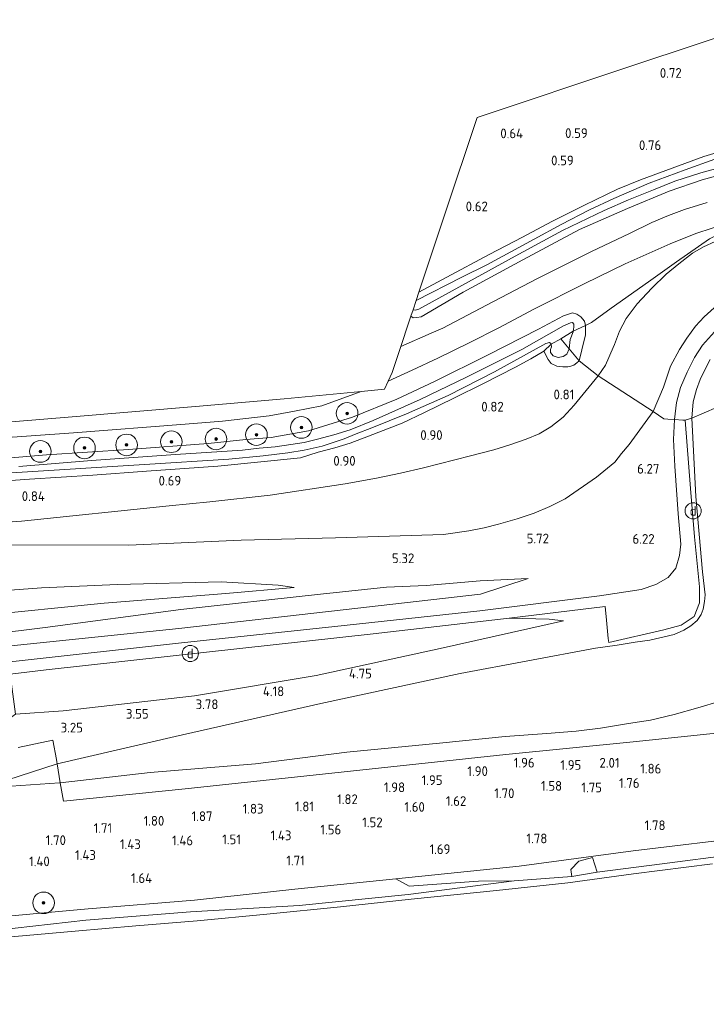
# Model space of a CAD drawing. Extents: x 126429 to 133038, y 413091 to 414846.
# Tile 235 of 256: x 131398 to 131525, y 413740 to 413922. Entities that reach past the tile are written whole.
import ezdxf
from ezdxf.enums import TextEntityAlignment as Align
from ezdxf.lldxf.tags import DXFTag

# ---------------------------------------------------------------- set-up
doc = ezdxf.new("R2010")
doc.units = 0
for name, color, linetype, lineweight in [('B-ME-GR-BOOM-S', 90, 'Continuous', 25), ('B-ME-GR-BOUWLAND_AKKERBOUW-GV', 80, 'Continuous', 13), ('B-ME-GR-GRAS-GV', 60, 'Continuous', 13), ('B-ME-GW-TALUD_KRUIN-G', 90, 'Continuous', 18), ('B-ME-GW-TALUD_TEEN-G', 90, 'Continuous', 18), ('B-ME-IE-MEUBILAIR_DIJKPAAL-S', 7, 'Continuous', 25), ('B-ME-IE-TERREINAFSCHEIDING_DOORGANG-G', 210, 'Continuous', 18), ('B-ME-IE-TERREINAFSCHEIDING_KUNSTMATIG_HEKWERK-G', 20, 'IE-TERREINAFSCHEIDING-KUNSTMATIG', 18), ('B-ME-KG-GRENS_OPNAME-G', 210, 'KG-OPNAME', 18), ('B-ME-OB-BEKLEDING_STEEN-GV', 30, 'Continuous', 18), ('B-ME-OB-OEVERVOORZIENING-G', 7, 'Continuous', 18), ('B-ME-OG-HOOGTEPUNT-S', 7, 'Continuous', 25), ('B-ME-OG-WATER_RIVIER-GV', 130, 'Continuous', 18), ('B-ME-OG-WATER_SLOOT-G', 120, 'Continuous', 18), ('B-ME-OG-WATER_SLOOT-GV', 120, 'Continuous', 18), ('B-ME-VH-VERHARDING_ASFALT-GV', 252, 'Continuous', 18), ('B-ME-WH-WINTERBED-G', 150, 'WH-WINTERBED', 18)]:
    doc.layers.add(name, color=color, linetype=linetype, lineweight=lineweight)
doc.styles.add('NLCS-ISO', font='NLCS-ISO.ttf')
doc.styles.add('NLCS-ISO-ANNOTATIVE-T18', font='NLCS-ISO.ttf', dxfattribs={"height": 1.8})
doc.styles.get("Standard").update_dxf_attribs({"font": 'arial.ttf'})
doc.linetypes.add('IE-TERREINAFSCHEIDING-KUNSTMATIG', pattern='A,4,[82,NLCS.SHX,S=0.75,R=90,X=0,Y=0],4,-2', length=10)
tags = doc.linetypes.add('KG-OPNAME', pattern='A,5.5,-2,["O",Standard,S=1.8,R=0,X=-0.5,Y=-0.9],-2,5.5,-2,[5,NLCS.SHX,S=0.75,R=0,X=0,Y=0],-2', length=19).pattern_tags.tags
tags[6] = DXFTag(74, 10)
tags = doc.linetypes.add('WH-WINTERBED', pattern='A,6,-3.5,["WB",Standard,S=1.8,R=0,X=-1.5,Y=-0.9],-3.5,6,-3.5,6,-3.5,6,-3.5,6,-3.5', length=51).pattern_tags.tags
tags[6] = DXFTag(74, 10)

# ---------------------------------------------------------------- blocks, each defined once
blk = doc.blocks.new('SAL-HOOGTELABEL-SO')
at = {"color": 0, "linetype": 'ByBlock', "lineweight": -2, "style": 'NLCS-ISO-ANNOTATIVE-T18'}
blk.add_attdef('HOOGTE', text='', height=1.8, dxfattribs=at).set_placement((2.79, 0), align=Align.RIGHT)
blk = doc.blocks.new('SGR-BOOM_01-SO')
at = {"linetype": 'ByBlock', "lineweight": 18}
h = blk.add_hatch(color=0, dxfattribs=at)
h.dxf.hatch_style = 1
edge = h.paths.add_edge_path()
edge.add_arc((0, 0), 0.25, 0, 360)
at = {"color": 0, "linetype": 'ByBlock', "lineweight": 18}
for radius in [2, 0.25]:
    blk.add_circle((0, 0), radius, dxfattribs=at)
blk = doc.blocks.new('SIE-DIJKPAAL-SO')
at = {"color": 0, "linetype": 'ByBlock', "lineweight": 18}
blk.add_circle((0, 0), 1.5, dxfattribs=at)
at = {"color": 0, "linetype": 'ByBlock', "lineweight": 18, "style": 'NLCS-ISO'}
blk.add_text('d', height=1.8, dxfattribs=at).set_placement((0, 0), align=Align.MIDDLE_CENTER)

msp = doc.modelspace()

# ---------------------------------------------------------------- linework, layer by layer
at = {"layer": 'B-ME-GR-BOUWLAND_AKKERBOUW-GV'}
msp.add_polyline3d([(131531.282, 413898.644, 0.622), (131524.303, 413896.518, 0.486), (131512.564, 413892.22, 0.454), (131508.295, 413890.493, 0.52), (131502.151, 413887.495, 0.445), (131496.106, 413884.528, 0.436), (131490.706, 413881.624, 0.475), (131484.526, 413878.392, 0.52), (131476.674, 413874.168, 0.531), (131471.472, 413871.428, 0.617), (131476.244, 413885.675, 0.625), (131482.27, 413903.753, 0.605), (131510.413, 413913.128, 0.735), (131536.669, 413921.875, 0.512)], dxfattribs=at)
at = {"layer": 'B-ME-GR-GRAS-GV'}
for points in [[(131526.318, 413896.03, -0.327), (131520.855, 413894.089, -0.327), (131514.188, 413891.581, -0.327), (131507.595, 413888.763, -0.327), (131503.09, 413886.645, -0.327), (131497.875, 413883.938, -0.327), (131492.85, 413881.227, -0.327), (131488.536, 413878.892, -0.327), (131484.084, 413876.487, -0.327), (131479.426, 413874.183, -0.327), (131470.994, 413869.854, -0.327), (131471.472, 413871.428, 0.617), (131476.674, 413874.168, 0.531), (131484.526, 413878.392, 0.52), (131490.706, 413881.624, 0.475), (131496.106, 413884.528, 0.436), (131502.151, 413887.495, 0.445), (131508.295, 413890.493, 0.52), (131512.564, 413892.22, 0.454), (131524.303, 413896.518, 0.486), (131531.282, 413898.644, 0.622)], [(131528.219, 413893.372, 0.912), (131524.004, 413892.237, 0.92), (131517.89, 413890.132, 0.906), (131510.12, 413886.907, 0.935), (131501.282, 413883.009, 0.951), (131490.773, 413877.406, 1.001), (131479.706, 413871.428, 1.086), (131471.902, 413866.869, 1.083), (131471.09, 413866.719, 1.083), (131470.462, 413866.687, 1.038), (131470.005, 413866.957, 0.868), (131470.409, 413868.169, -0.327), (131470.881, 413868.092, -0.327), (131471.478, 413868.29, -0.327), (131489.35, 413878.079, -0.327), (131498.126, 413882.831, -0.327), (131505.82, 413886.536, -0.327), (131510.325, 413888.49, -0.327), (131514.956, 413890.379, -0.327), (131518.934, 413891.994, -0.327), (131523.74, 413893.51, -0.327), (131528.059, 413894.673, -0.327)], [(131524.915, 413888.026, 1.292), (131520.68, 413886.701, 1.333), (131517.734, 413885.637, 1.387), (131514.636, 413884.296, 1.391), (131510.512, 413882.291, 1.409), (131503.501, 413878.945, 1.359), (131493.372, 413873.904, 1.326), (131484.032, 413868.983, 1.274), (131475.927, 413864.745, 1.25), (131473.798, 413863.841, 1.226), (131468.128, 413861.324, 1.241), (131469.64, 413865.861, 0.982), (131470.005, 413866.957, 0.868), (131470.462, 413866.687, 1.038), (131471.09, 413866.719, 1.083), (131471.902, 413866.869, 1.083), (131479.706, 413871.428, 1.086), (131490.773, 413877.406, 1.001), (131501.282, 413883.009, 0.951), (131510.12, 413886.907, 0.935), (131517.89, 413890.132, 0.906), (131524.004, 413892.237, 0.92), (131528.219, 413893.372, 0.912)], [(131385.64, 413843.842, 1.346), (131407.541, 413845.352, 1.31), (131428.17, 413846.976, 1.282), (131435.139, 413847.526, 1.391), (131438.885, 413847.923, 1.436), (131443.741, 413848.501, 1.448), (131448.435, 413849.387, 1.444), (131453.489, 413850.391, 1.432), (131460.826, 413853.039, 1.44), (131465.13, 413853.459, 1.338), (131465.809, 413854.953, 1.423), (131470.245, 413856.958, 1.383), (131474.978, 413859.175, 1.392), (131480.907, 413862.106, 1.338), (131486.283, 413864.792, 1.367), (131492.946, 413868.323, 1.36), (131502.263, 413872.986, 1.29), (131509.736, 413876.652, 1.302), (131518.025, 413880.372, 1.19), (131522.804, 413882.259, 1.186), (131528.879, 413884.245, 1.187)], [(131525.331, 413881.278, 1.379), (131519.214, 413877.056, 1.405), (131514.057, 413873.299, 1.43), (131507.132, 413868.441, 1.228), (131503.49, 413865.821, 1.158), (131502.388, 413865.216, 0.931), (131502.15, 413866.036, 1.022), (131501.488, 413866.867, 1.093), (131500.787, 413867.325, 1.034), (131499.943, 413867.57, 1.167), (131498.281, 413867.017, 1.167), (131493.679, 413864.576, 1.095), (131484.347, 413859.832, 1.219), (131474.409, 413854.86, 1.244), (131467.44, 413851.589, 1.282), (131459.192, 413848.262, 1.22), (131451.03, 413845.716, 1.162), (131444.129, 413844.505, 1.138), (131439.414, 413844.124, 1.213), (131432.484, 413843.399, 1.083), (131417.682, 413842.297, 1.097), (131402.48, 413841.258, 1.047), (131384.827, 413839.815, 1.084)], [(131526.4, 413880.807, 1.359), (131524.213, 413879.804, 1.359), (131522.184, 413878.616, 1.383), (131519.679, 413876.633, 1.391), (131517.304, 413874.721, 1.383), (131514.631, 413872.146, 1.318), (131511.932, 413869.231, 1.188), (131509.879, 413866.549, 1.128), (131508.659, 413864.174, 1.152), (131507.722, 413861.702, 1.136), (131507.083, 413860.17, 1.23), (131506.701, 413859.328, 1.268), (131506.042, 413857.87, 1.373), (131504.721, 413855.922, 1.286), (131501.193, 413858.701, 1.047), (131502.202, 413862.777, 1.072), (131502.381, 413863.458, 1.159), (131502.388, 413865.216, 0.931), (131503.49, 413865.821, 1.158), (131507.132, 413868.441, 1.228), (131514.057, 413873.299, 1.43), (131519.214, 413877.056, 1.405), (131525.331, 413881.278, 1.379)], [(131526.213, 413868.523, 6.529), (131524.378, 413866.844, 6.525), (131522.767, 413865.092, 6.521), (131521.116, 413862.899, 6.513), (131519.811, 413860.819, 6.509), (131518.143, 413857.682, 6.513), (131516.797, 413853.817, 6.513), (131514.875, 413849.31, 6.509), (131504.721, 413855.922, 1.286), (131506.042, 413857.87, 1.373), (131506.701, 413859.328, 1.268), (131507.083, 413860.17, 1.23), (131507.722, 413861.702, 1.136), (131508.659, 413864.174, 1.152), (131509.879, 413866.549, 1.128), (131511.932, 413869.231, 1.188), (131514.631, 413872.146, 1.318), (131517.304, 413874.721, 1.383), (131519.679, 413876.633, 1.391), (131522.184, 413878.616, 1.383), (131524.213, 413879.804, 1.359), (131526.4, 413880.807, 1.359)], [(131384.827, 413839.815, 1.084), (131402.48, 413841.258, 1.047), (131417.682, 413842.297, 1.097), (131432.484, 413843.399, 1.083), (131439.414, 413844.124, 1.213), (131444.129, 413844.505, 1.138), (131451.03, 413845.716, 1.162), (131459.192, 413848.262, 1.22), (131467.44, 413851.589, 1.282), (131474.409, 413854.86, 1.244), (131484.347, 413859.832, 1.219), (131493.679, 413864.576, 1.095), (131498.281, 413867.017, 1.167), (131499.943, 413867.57, 1.167), (131500.787, 413867.325, 1.034), (131501.488, 413866.867, 1.093), (131502.15, 413866.036, 1.022), (131502.388, 413865.216, 0.931), (131500.092, 413864.194, 0.169), (131500.179, 413864.906, 0.169), (131500.234, 413865.507, 0.169), (131499.979, 413865.784, 0.169), (131499.567, 413865.741, 0.169), (131498.267, 413865.164, 0.169), (131490.592, 413860.802, 0.169), (131480.331, 413855.696, 0.169), (131471.758, 413851.542, 0.169), (131463.006, 413847.628, 0.169), (131458.794, 413845.905, 0.169), (131455.772, 413844.995, 0.169), (131452.715, 413844.159, 0.169), (131450.228, 413843.58, 0.169), (131447.761, 413843.216, 0.169), (131444.862, 413842.737, 0.169), (131441.879, 413842.496, 0.169), (131438.822, 413842.177, 0.169), (131426.381, 413841.334, 0.169), (131410.86, 413840.252, 0.169), (131397.395, 413839.142, 0.169)], [(131525.437, 413858.954, 6.379), (131524.582, 413857.263, 6.392), (131523.63, 413855.254, 6.371), (131522.942, 413853.404, 6.429), (131522.327, 413851.127, 6.3), (131522.057, 413848.061, 6.209), (131520.856, 413847.708, 6.375), (131520.425, 413847.733, 6.39), (131518.852, 413847.828, 6.446), (131517.642, 413847.9, 6.489), (131516.847, 413847.948, 6.517), (131514.875, 413849.31, 6.509), (131516.797, 413853.817, 6.513), (131518.143, 413857.682, 6.513), (131519.811, 413860.819, 6.509), (131521.116, 413862.899, 6.513), (131522.767, 413865.092, 6.521), (131524.378, 413866.844, 6.525), (131526.213, 413868.523, 6.529)], [(131396.006, 413837.931, 0.169), (131420.665, 413839.481, 0.169), (131436.289, 413840.481, 0.169), (131442.677, 413841.087, 0.169), (131447.233, 413841.674, 0.169), (131450.227, 413842.154, 0.169), (131453.552, 413842.905, 0.169), (131455.44, 413843.525, 0.169), (131457.676, 413844.277, 0.169), (131459.909, 413845.161, 0.169), (131462.785, 413846.258, 0.169), (131469.181, 413848.857, 0.169), (131476.941, 413852.294, 0.169), (131485.534, 413856.656, 0.169), (131495.004, 413861.925, 0.169), (131495.693, 413862.097, 0.169), (131495.959, 413861.879, 0.169), (131496, 413861.774, 0.169), (131494.634, 413860.505, 0.946), (131492.242, 413859.086, 0.949), (131489.397, 413857.529, 0.929), (131483.492, 413854.478, 0.704), (131477.969, 413851.781, 0.731), (131472.568, 413849.14, 0.652), (131468.38, 413847.173, 0.864), (131462.175, 413844.763, 0.84), (131458.755, 413843.447, 0.856), (131455.912, 413842.585, 0.732), (131452.827, 413841.79, 0.894), (131449.587, 413840.706, 0.517), (131434.264, 413839.205, 0.704), (131421.031, 413838.235, 0.658), (131411.108, 413837.507, 0.777), (131399.366, 413836.784, 0.935), (131371.534, 413834.813, 0.967)], [(131371.534, 413834.813, 0.967), (131399.366, 413836.784, 0.935), (131411.108, 413837.507, 0.777), (131421.031, 413838.235, 0.658), (131434.264, 413839.205, 0.704), (131449.587, 413840.706, 0.517), (131452.827, 413841.79, 0.894), (131455.912, 413842.585, 0.732), (131458.755, 413843.447, 0.856), (131462.175, 413844.763, 0.84), (131468.38, 413847.173, 0.864), (131472.568, 413849.14, 0.652), (131477.969, 413851.781, 0.731), (131483.492, 413854.478, 0.704), (131489.397, 413857.529, 0.929), (131492.242, 413859.086, 0.949), (131494.634, 413860.505, 0.946), (131495.466, 413858.955, 1), (131496.034, 413858.229, 0.9), (131497.032, 413857.719, 0.921), (131498.167, 413857.557, 0.921), (131499.063, 413857.591, 0.97), (131499.479, 413857.629, 0.853), (131500.187, 413857.877, 0.924), (131500.751, 413858.303, 0.912), (131501.193, 413858.701, 1.047), (131504.721, 413855.922, 1.286), (131500.294, 413850.481, 1.107), (131498.229, 413848.278, 0.975), (131495.941, 413846.456, 0.85), (131493.787, 413845.205, 0.942), (131491.385, 413844.199, 0.95), (131488.325, 413843.107, 0.905), (131485.407, 413842.214, 0.908), (131481.082, 413841.105, 0.921), (131472.375, 413838.866, 0.917), (131468.082, 413837.919, 0.917), (131463.632, 413836.961, 0.901), (131457.824, 413835.918, 0.905), (131443.943, 413833.832, 0.868), (131432.774, 413832.6, 0.756), (131425.218, 413831.83, 0.834), (131397.855, 413829.008, 0.964), (131370.488, 413827.029, 0.998)], [(131526.628, 413850.078, 4.884), (131522.057, 413848.061, 6.209), (131522.327, 413851.127, 6.3), (131522.942, 413853.404, 6.429), (131523.63, 413855.254, 6.371), (131524.582, 413857.263, 6.392), (131525.437, 413858.954, 6.379)], [(131370.488, 413827.029, 0.998), (131397.855, 413829.008, 0.964), (131425.218, 413831.83, 0.834), (131432.774, 413832.6, 0.756), (131443.943, 413833.832, 0.868), (131457.824, 413835.918, 0.905), (131463.632, 413836.961, 0.901), (131468.082, 413837.919, 0.917), (131472.375, 413838.866, 0.917), (131481.082, 413841.105, 0.921), (131485.407, 413842.214, 0.908), (131488.325, 413843.107, 0.905), (131491.385, 413844.199, 0.95), (131493.787, 413845.205, 0.942), (131495.941, 413846.456, 0.85), (131498.229, 413848.278, 0.975), (131500.294, 413850.481, 1.107), (131504.721, 413855.922, 1.286), (131514.875, 413849.31, 6.509), (131510.454, 413843.226, 6), (131509.04, 413841.543, 5.901), (131507.792, 413839.933, 5.828), (131504.402, 413837.149, 5.784), (131498.594, 413833.118, 5.545), (131495.777, 413831.697, 5.501), (131492.846, 413830.493, 5.501), (131489.718, 413829.45, 5.407), (131486.271, 413828.427, 5.457), (131483.574, 413827.766, 5.411), (131480.766, 413827.196, 5.399), (131476.075, 413826.503, 5.226), (131456.07, 413825.912, 4.506), (131438.603, 413825.452, 3.774), (131417.745, 413824.555, 3.085), (131394.535, 413824.622, 2.395)], [(131394.535, 413824.622, 2.395), (131417.745, 413824.555, 3.085), (131438.603, 413825.452, 3.774), (131456.07, 413825.912, 4.506), (131476.075, 413826.503, 5.226), (131480.766, 413827.196, 5.399), (131483.574, 413827.766, 5.411), (131486.271, 413828.427, 5.457), (131489.718, 413829.45, 5.407), (131492.846, 413830.493, 5.501), (131495.777, 413831.697, 5.501), (131498.594, 413833.118, 5.545), (131504.402, 413837.149, 5.784), (131507.792, 413839.933, 5.828), (131509.04, 413841.543, 5.901), (131510.454, 413843.226, 6), (131514.875, 413849.31, 6.509), (131516.847, 413847.948, 6.517), (131517.642, 413847.9, 6.489), (131518.852, 413847.828, 6.446), (131520.425, 413847.733, 6.39), (131520.856, 413847.708, 6.375), (131521.843, 413835.051, 6.383), (131522.552, 413826.112, 6.367), (131523.46, 413816.808, 6.355), (131523.463, 413813.876, 6.326), (131522.497, 413811.326, 6.286), (131520.094, 413809.71, 6.326), (131516.849, 413808.875, 6.363), (131506.66, 413806.544, 6.302), (131506.587, 413807.293, 6.323), (131506.32, 413810.015, 6.398), (131506.258, 413810.646, 6.416), (131505.991, 413813.179, 6.412), (131488.199, 413811.006, 6.407), (131463.039, 413808.138, 6.42), (131432.144, 413804.752, 6.44), (131402.467, 413801.465, 6.444), (131395.789, 413800.67, 6.436)], [(131527.316, 413795.652, 2.183), (131523.157, 413794.406, 2.199), (131518.817, 413793.18, 2.084), (131514.425, 413792.148, 2.007), (131510.331, 413791.512, 2.051), (131505.145, 413790.665, 2.068), (131500.64, 413790.084, 2.068), (131495.19, 413789.658, 2.104), (131487.494, 413789.095, 2.1), (131475.348, 413787.889, 2.205), (131458.122, 413786.223, 2.258), (131441.257, 413784.056, 2.274), (131421.721, 413782.44, 2.323), (131405.049, 413780.541, 2.291), (131404.491, 413784.076, 2.857), (131426.325, 413789.118, 3.441), (131453.342, 413795.254, 4.317), (131479.117, 413800.776, 5.224), (131504.247, 413805.467, 6.118), (131508.26, 413806.028, 6.144), (131511.571, 413806.567, 6.148), (131514.289, 413806.935, 6.243), (131518.782, 413808.032, 6.169), (131520.566, 413808.793, 6.156), (131521.868, 413809.643, 6.181), (131523.043, 413810.6, 6.193), (131523.822, 413811.695, 6.197), (131524.189, 413812.714, 6.205), (131524.385, 413814.136, 6.217), (131524.515, 413815.34, 6.221), (131524.072, 413819.614, 6.322), (131522.801, 413833.59, 6.205), (131522.057, 413848.061, 6.209), (131526.628, 413850.078, 4.884)], [(131396.747, 413793.228, 3.899), (131405.625, 413793.854, 3.781), (131429.917, 413796.633, 3.884), (131452.459, 413800.407, 4.418), (131475.439, 413805.429, 5.313), (131498.28, 413810.557, 6.33), (131495.647, 413810.828, 6.333), (131488.199, 413811.006, 6.407), (131505.991, 413813.179, 6.412), (131506.258, 413810.646, 6.416), (131506.32, 413810.015, 6.398), (131506.587, 413807.293, 6.323), (131506.66, 413806.544, 6.302), (131516.849, 413808.875, 6.363), (131520.094, 413809.71, 6.326), (131522.497, 413811.326, 6.286), (131523.463, 413813.876, 6.326), (131523.46, 413816.808, 6.355), (131522.552, 413826.112, 6.367), (131521.843, 413835.051, 6.383), (131520.856, 413847.708, 6.375), (131522.057, 413848.061, 6.209), (131522.801, 413833.59, 6.205), (131524.072, 413819.614, 6.322), (131524.515, 413815.34, 6.221), (131524.385, 413814.136, 6.217), (131524.189, 413812.714, 6.205), (131523.822, 413811.695, 6.197), (131523.043, 413810.6, 6.193), (131521.868, 413809.643, 6.181), (131520.566, 413808.793, 6.156), (131518.782, 413808.032, 6.169), (131514.289, 413806.935, 6.243), (131511.571, 413806.567, 6.148), (131508.26, 413806.028, 6.144), (131504.247, 413805.467, 6.118), (131479.117, 413800.776, 5.224), (131453.342, 413795.254, 4.317), (131426.325, 413789.118, 3.441), (131404.491, 413784.076, 2.857), (131404.438, 413784.413, 2.911), (131404.354, 413784.856, 2.927), (131403.677, 413788.441, 3.06), (131397.286, 413787.076, 2.825)], [(131395.319, 413805.839, 6.376), (131427.009, 413809.124, 6.355), (131457.449, 413812.576, 6.351), (131482.927, 413815.451, 6.459), (131491.736, 413818.364, 6.271), (131482.855, 413817.936, 6.034), (131472.851, 413817.078, 5.546), (131465.481, 413816.755, 5.226), (131453.244, 413815.506, 4.976), (131427.415, 413812.662, 4.924), (131402.237, 413809.278, 5.075), (131380.339, 413806.617, 5.411)], [(131389.853, 413811.486, 4.867), (131413.185, 413813.791, 4.78), (131435.708, 413815.607, 4.884), (131448.368, 413816.697, 4.959), (131445.423, 413817.166, 4.672), (131434.863, 413817.782, 3.99), (131415.667, 413817.252, 3.457), (131401.602, 413816.628, 2.984), (131380.711, 413815.096, 2.983)], [(131535.463, 413790.651, 2.104), (131511.2, 413788.108, 2.027), (131487.613, 413785.812, 2.133), (131457.077, 413782.487, 2.177), (131428.205, 413779.427, 2.21), (131405.666, 413777.165, 2.128), (131405.049, 413780.541, 2.291), (131421.721, 413782.44, 2.323), (131441.257, 413784.056, 2.274), (131458.122, 413786.223, 2.258), (131475.348, 413787.889, 2.205), (131487.494, 413789.095, 2.1), (131495.19, 413789.658, 2.104), (131500.64, 413790.084, 2.068), (131505.145, 413790.665, 2.068), (131510.331, 413791.512, 2.051), (131514.425, 413792.148, 2.007), (131518.817, 413793.18, 2.084), (131523.157, 413794.406, 2.199), (131527.316, 413795.652, 2.183)], [(131397.286, 413787.076, 2.825), (131403.677, 413788.441, 3.06), (131404.354, 413784.856, 2.927), (131404.438, 413784.413, 2.911), (131404.491, 413784.076, 2.857), (131390.531, 413779.534, 2.315), (131404.941, 413780.528, 2.291), (131405.049, 413780.541, 2.291), (131405.666, 413777.165, 2.128), (131428.205, 413779.427, 2.21), (131457.077, 413782.487, 2.177), (131487.613, 413785.812, 2.133), (131511.2, 413788.108, 2.027), (131535.463, 413790.651, 2.104)], [(131533.847, 413770.63, 1.679), (131511.186, 413767.966, 1.704), (131490.048, 413765.078, 1.566), (131467.231, 413762.736, 1.566), (131448.51, 413760.821, 1.641), (131429.924, 413758.803, 1.641), (131410.25, 413757.22, 1.641), (131389.169, 413755.266, 1.504)], [(131529.864, 413767.27, 1.217), (131516.56, 413765.561, 1.205), (131504.535, 413764.022, 1.115), (131503.687, 413766.725, 1.529), (131501.14, 413766.001, 1.472), (131499.677, 413764.509, 1.294), (131499.859, 413763.167, 1.114), (131489.127, 413762.397, 1.236), (131482.54, 413762.344, 1.529), (131469.711, 413761.418, 1.529), (131467.231, 413762.736, 1.566), (131490.048, 413765.078, 1.566), (131511.186, 413767.966, 1.704), (131533.847, 413770.63, 1.679)]]:
    msp.add_polyline3d(points, dxfattribs=at)
for points in [[(131502.202, 413862.777, 1.072), (131501.193, 413858.701, 1.047), (131499.309, 413860.921, 0.169), (131499.539, 413862.645, 0.169), (131500.075, 413864.049, 0.169), (131500.092, 413864.194, 0.169), (131502.388, 413865.216, 0.931), (131502.381, 413863.458, 1.159)], [(131496.387, 413859.613, 0.169), (131497.326, 413859.294, 0.169), (131498.203, 413859.468, 0.169), (131498.908, 413859.957, 0.169), (131499.309, 413860.921, 0.169), (131501.193, 413858.701, 1.047), (131500.751, 413858.303, 0.912), (131500.187, 413857.877, 0.924), (131499.479, 413857.629, 0.853), (131499.063, 413857.591, 0.97), (131498.167, 413857.557, 0.921), (131497.032, 413857.719, 0.921), (131496.034, 413858.229, 0.9), (131495.466, 413858.955, 1), (131494.634, 413860.505, 0.946), (131496, 413861.774, 0.169), (131496.086, 413861.262, 0.169), (131495.886, 413860.797, 0.169), (131495.856, 413860.217, 0.169)], [(131395.319, 413805.839, 6.376), (131367.321, 413802.597, 6.424), (131367.646, 413805.108, 5.474), (131380.339, 413806.617, 5.411), (131402.237, 413809.278, 5.075), (131427.415, 413812.662, 4.924), (131453.244, 413815.506, 4.976), (131465.481, 413816.755, 5.226), (131472.851, 413817.078, 5.546), (131482.855, 413817.936, 6.034), (131491.736, 413818.364, 6.271), (131482.927, 413815.451, 6.459), (131457.449, 413812.576, 6.351), (131427.009, 413809.124, 6.355)], [(131389.853, 413811.486, 4.867), (131368.103, 413808.636, 4.95), (131368.75, 413813.622, 3.003), (131380.711, 413815.096, 2.983), (131401.602, 413816.628, 2.984), (131415.667, 413817.252, 3.457), (131434.863, 413817.782, 3.99), (131445.423, 413817.166, 4.672), (131448.368, 413816.697, 4.959), (131435.708, 413815.607, 4.884), (131413.185, 413813.791, 4.78)], [(131405.625, 413793.854, 3.781), (131396.747, 413793.228, 3.899), (131395.789, 413800.67, 6.436), (131402.467, 413801.465, 6.444), (131432.144, 413804.752, 6.44), (131463.039, 413808.138, 6.42), (131488.199, 413811.006, 6.407), (131495.647, 413810.828, 6.333), (131498.28, 413810.557, 6.33), (131475.439, 413805.429, 5.313), (131452.459, 413800.407, 4.418), (131429.917, 413796.633, 3.884)], [(131404.941, 413780.528, 2.291), (131390.531, 413779.534, 2.315), (131404.491, 413784.076, 2.857), (131405.049, 413780.541, 2.291)], [(131504.535, 413764.022, 1.115), (131499.859, 413763.167, 1.114), (131499.677, 413764.509, 1.294), (131501.14, 413766.001, 1.472), (131503.687, 413766.725, 1.529)], [(131467.231, 413762.736, 1.566), (131469.711, 413761.418, 1.529), (131482.54, 413762.344, 1.529), (131489.127, 413762.397, 1.236), (131469.512, 413759.871, 1.157), (131449.325, 413757.833, 1.103), (131429.212, 413756.631, 1.265), (131409.809, 413755.11, 1.153), (131390.126, 413752.856, 1.14), (131372.803, 413751.264, 1.071), (131360.478, 413750.174, 1.118), (131360.926, 413753.264, 1.109), (131374.45, 413754.373, 1.359), (131389.169, 413755.266, 1.504), (131410.25, 413757.22, 1.641), (131429.924, 413758.803, 1.641), (131448.51, 413760.821, 1.641)]]:
    msp.add_polyline3d(points, close=True, dxfattribs=at)
at = {"layer": 'B-ME-GW-TALUD_KRUIN-G'}
for points in [[(131526.213, 413868.523, 6.529), (131524.378, 413866.844, 6.525), (131522.767, 413865.092, 6.521), (131521.116, 413862.899, 6.513), (131519.811, 413860.819, 6.509), (131518.143, 413857.682, 6.513), (131516.797, 413853.817, 6.513), (131514.875, 413849.31, 6.509), (131510.454, 413843.226, 6), (131509.04, 413841.543, 5.901), (131507.792, 413839.933, 5.828), (131504.402, 413837.149, 5.784), (131498.594, 413833.118, 5.545), (131495.777, 413831.697, 5.501), (131492.846, 413830.493, 5.501), (131489.718, 413829.45, 5.407), (131486.271, 413828.427, 5.457), (131483.574, 413827.766, 5.411), (131480.766, 413827.196, 5.399), (131476.075, 413826.503, 5.226), (131456.07, 413825.912, 4.506), (131438.603, 413825.452, 3.774), (131417.745, 413824.555, 3.085), (131394.535, 413824.622, 2.395)], [(131390.531, 413779.534, 2.315), (131404.491, 413784.076, 2.857), (131426.325, 413789.118, 3.441), (131453.342, 413795.254, 4.317), (131479.117, 413800.776, 5.224), (131504.247, 413805.467, 6.118), (131508.26, 413806.028, 6.144), (131511.571, 413806.567, 6.148), (131514.289, 413806.935, 6.243), (131518.782, 413808.032, 6.169), (131520.566, 413808.793, 6.156), (131521.868, 413809.643, 6.181), (131523.043, 413810.6, 6.193), (131523.822, 413811.695, 6.197), (131524.189, 413812.714, 6.205), (131524.385, 413814.136, 6.217), (131524.515, 413815.34, 6.221), (131524.072, 413819.614, 6.322), (131522.801, 413833.59, 6.205), (131522.057, 413848.061, 6.209), (131522.327, 413851.127, 6.3), (131522.942, 413853.404, 6.429), (131523.63, 413855.254, 6.371), (131524.582, 413857.263, 6.392), (131525.437, 413858.954, 6.379)], [(131482.927, 413815.451, 6.459), (131491.736, 413818.364, 6.271)], [(131368.103, 413808.636, 4.95), (131389.853, 413811.486, 4.867), (131413.185, 413813.791, 4.78), (131435.708, 413815.607, 4.884), (131448.368, 413816.697, 4.959)], [(131367.321, 413802.597, 6.424), (131395.319, 413805.839, 6.376), (131427.009, 413809.124, 6.355), (131457.449, 413812.576, 6.351), (131482.927, 413815.451, 6.459)], [(131366.659, 413797.492, 6.332), (131367.659, 413797.679, 6.436), (131395.789, 413800.67, 6.436), (131402.467, 413801.465, 6.444), (131432.144, 413804.752, 6.44), (131463.039, 413808.138, 6.42), (131488.199, 413811.006, 6.407)], [(131498.28, 413810.557, 6.33), (131495.647, 413810.828, 6.333), (131488.199, 413811.006, 6.407)], [(131540.467, 413787.458, 1.816), (131540.938, 413779.362, 1.766), (131540.66, 413774.329, 1.766), (131540.189, 413773.025, 1.729), (131538.979, 413771.957, 1.691), (131533.847, 413770.63, 1.679), (131511.186, 413767.966, 1.704), (131490.048, 413765.078, 1.566), (131467.231, 413762.736, 1.566), (131448.51, 413760.821, 1.641), (131429.924, 413758.803, 1.641), (131410.25, 413757.22, 1.641), (131389.169, 413755.266, 1.504), (131374.45, 413754.373, 1.359)]]:
    msp.add_polyline3d(points, dxfattribs=at)
at = {"layer": 'B-ME-GW-TALUD_TEEN-G'}
for points in [[(131370.488, 413827.029, 0.998), (131397.855, 413829.008, 0.964), (131425.218, 413831.83, 0.834), (131432.774, 413832.6, 0.756), (131443.943, 413833.832, 0.868), (131457.824, 413835.918, 0.905), (131463.632, 413836.961, 0.901), (131468.082, 413837.919, 0.917), (131472.375, 413838.866, 0.917), (131481.082, 413841.105, 0.921), (131485.407, 413842.214, 0.908), (131488.325, 413843.107, 0.905), (131491.385, 413844.199, 0.95), (131493.787, 413845.205, 0.942), (131495.941, 413846.456, 0.85), (131498.229, 413848.278, 0.975), (131500.294, 413850.481, 1.107), (131504.721, 413855.922, 1.286), (131506.042, 413857.87, 1.373), (131506.701, 413859.328, 1.268), (131507.083, 413860.17, 1.23), (131507.722, 413861.702, 1.136), (131508.659, 413864.174, 1.152), (131509.879, 413866.549, 1.128), (131511.932, 413869.231, 1.188), (131514.631, 413872.146, 1.318), (131517.304, 413874.721, 1.383), (131519.679, 413876.633, 1.391), (131522.184, 413878.616, 1.383), (131524.213, 413879.804, 1.359), (131526.4, 413880.807, 1.359)], [(131448.368, 413816.697, 4.959), (131445.423, 413817.166, 4.672), (131434.863, 413817.782, 3.99), (131415.667, 413817.252, 3.457), (131401.602, 413816.628, 2.984), (131380.711, 413815.096, 2.983), (131368.75, 413813.622, 3.003)], [(131491.736, 413818.364, 6.271), (131482.855, 413817.936, 6.034), (131472.851, 413817.078, 5.546), (131465.481, 413816.755, 5.226)], [(131465.481, 413816.755, 5.226), (131453.244, 413815.506, 4.976), (131427.415, 413812.662, 4.924), (131402.237, 413809.278, 5.075), (131380.339, 413806.617, 5.411), (131367.646, 413805.108, 5.474)], [(131364.448, 413780.437, 2.319), (131372.607, 413781.918, 2.323), (131376.756, 413782.841, 2.331), (131380.967, 413784.144, 2.494), (131384.345, 413785.47, 2.547), (131386.73, 413786.544, 2.717), (131389.147, 413788.295, 3.06), (131391.669, 413790.024, 3.397), (131394.075, 413791.28, 3.434), (131396.747, 413793.228, 3.899), (131405.625, 413793.854, 3.781), (131429.917, 413796.633, 3.884), (131452.459, 413800.407, 4.418), (131475.439, 413805.429, 5.313), (131498.28, 413810.557, 6.33)], [(131390.531, 413779.534, 2.315), (131404.941, 413780.528, 2.291), (131405.049, 413780.541, 2.291), (131421.721, 413782.44, 2.323), (131441.257, 413784.056, 2.274), (131458.122, 413786.223, 2.258), (131475.348, 413787.889, 2.205), (131487.494, 413789.095, 2.1), (131495.19, 413789.658, 2.104), (131500.64, 413790.084, 2.068), (131505.145, 413790.665, 2.068), (131510.331, 413791.512, 2.051), (131514.425, 413792.148, 2.007), (131518.817, 413793.18, 2.084), (131523.157, 413794.406, 2.199), (131527.316, 413795.652, 2.183)]]:
    msp.add_polyline3d(points, dxfattribs=at)
at = {"layer": 'B-ME-IE-TERREINAFSCHEIDING_DOORGANG-G'}
for points in [[(131520.856, 413847.708, 6.375), (131520.425, 413847.733, 6.39), (131518.852, 413847.828, 6.446), (131517.642, 413847.9, 6.489), (131516.847, 413847.948, 6.517)], [(131506.258, 413810.646, 6.416), (131506.32, 413810.015, 6.398), (131506.587, 413807.293, 6.323), (131506.66, 413806.544, 6.302)], [(131403.677, 413788.441, 3.06), (131404.354, 413784.856, 2.927), (131404.438, 413784.413, 2.911)]]:
    msp.add_polyline3d(points, dxfattribs=at)
at = {"layer": 'B-ME-IE-TERREINAFSCHEIDING_KUNSTMATIG_HEKWERK-G'}
for points in [[(131733.177, 413905.172, 1.97), (131710.087, 413904.49, 1.713), (131688.788, 413903.195, 1.496), (131658.861, 413900.691, 1.379), (131628.677, 413897.826, 1.368), (131600.178, 413894.107, 1.298), (131577.709, 413891.38, 1.345), (131546.648, 413887.262, 1.321), (131540.253, 413885.892, 1.233), (131535.492, 413884.663, 1.249), (131532.523, 413883.788, 1.253), (131528.114, 413882.662, 1.405), (131525.331, 413881.278, 1.379), (131519.214, 413877.056, 1.405), (131514.057, 413873.299, 1.43), (131507.132, 413868.441, 1.228), (131503.49, 413865.821, 1.158), (131502.388, 413865.216, 0.931)], [(131497.782, 413862.797, 0.167), (131500.092, 413864.194, 0.169), (131502.388, 413865.216, 0.931)], [(131497.782, 413862.797, 0.167), (131496, 413861.774, 0.169), (131494.634, 413860.505, 0.946)], [(131516.847, 413847.948, 6.517), (131514.875, 413849.31, 6.509), (131504.721, 413855.922, 1.286), (131501.193, 413858.701, 1.047), (131499.309, 413860.921, 0.169), (131497.782, 413862.797, 0.167)], [(131520.856, 413847.708, 6.375), (131522.057, 413848.061, 6.209), (131526.628, 413850.078, 4.884), (131534.69, 413853.478, 3.509), (131540.586, 413855.799, 2.847), (131543.77, 413856.239, 2.684)], [(131506.66, 413806.544, 6.302), (131516.849, 413808.875, 6.363), (131520.094, 413809.71, 6.326), (131522.497, 413811.326, 6.286), (131523.463, 413813.876, 6.326), (131523.46, 413816.808, 6.355), (131522.552, 413826.112, 6.367), (131521.843, 413835.051, 6.383), (131520.856, 413847.708, 6.375)], [(131488.199, 413811.006, 6.407), (131505.991, 413813.179, 6.412), (131506.258, 413810.646, 6.416)], [(131404.438, 413784.413, 2.911), (131404.491, 413784.076, 2.857), (131405.049, 413780.541, 2.291), (131405.666, 413777.165, 2.128), (131428.205, 413779.427, 2.21), (131457.077, 413782.487, 2.177), (131487.613, 413785.812, 2.133), (131511.2, 413788.108, 2.027), (131535.463, 413790.651, 2.104)], [(131397.286, 413787.076, 2.825), (131403.677, 413788.441, 3.06)], [(131504.535, 413764.022, 1.115), (131503.687, 413766.725, 1.529), (131501.14, 413766.001, 1.472), (131499.677, 413764.509, 1.294), (131499.859, 413763.167, 1.114)]]:
    msp.add_polyline3d(points, dxfattribs=at)
at = {"layer": 'B-ME-KG-GRENS_OPNAME-G'}
msp.add_polyline3d([(131536.669, 413921.875, 0.512), (131510.413, 413913.128, 0.735), (131482.27, 413903.753, 0.605), (131476.244, 413885.675, 0.625), (131471.472, 413871.428, 0.617), (131470.994, 413869.854, -0.327), (131470.409, 413868.169, -0.327), (131470.005, 413866.957, 0.868), (131469.64, 413865.861, 0.982), (131468.128, 413861.324, 1.241), (131466.538, 413856.555, 1.257), (131465.809, 413854.953, 1.423), (131465.13, 413853.459, 1.338), (131460.826, 413853.039, 1.44), (131446.53, 413851.642, 1.278), (131430.126, 413850.236, 1.091), (131407.235, 413848.339, 1.249), (131381.726, 413846.225, 1.245), (131372.902, 413845.494, 1.29)], dxfattribs=at)
at = {"layer": 'B-ME-OB-BEKLEDING_STEEN-GV'}
for points in [[(131390.126, 413752.856, 1.14), (131409.809, 413755.11, 1.153), (131429.212, 413756.631, 1.265), (131449.325, 413757.833, 1.103), (131469.512, 413759.871, 1.157), (131489.127, 413762.397, 1.236), (131499.859, 413763.167, 1.114), (131504.535, 413764.022, 1.115), (131516.56, 413765.561, 1.205), (131529.864, 413767.27, 1.217)], [(131525.923, 413765.54, 0.9), (131511.238, 413763.713, 0.9), (131499.094, 413762.015, 0.9), (131485.872, 413760.615, 0.9), (131470.095, 413758.996, 0.9), (131456.988, 413757.554, 0.9), (131443.345, 413756.205, 0.9), (131430.444, 413754.96, 0.9), (131419.062, 413754.028, 0.9), (131407.794, 413753.094, 0.9), (131391.677, 413751.65, 0.9)]]:
    msp.add_polyline3d(points, dxfattribs=at)
at = {"layer": 'B-ME-OB-OEVERVOORZIENING-G'}
msp.add_polyline3d([(131360.357, 413749.05, 0.9), (131378.949, 413750.574, 0.9), (131391.677, 413751.65, 0.9), (131407.794, 413753.094, 0.9), (131419.062, 413754.028, 0.9), (131430.444, 413754.96, 0.9), (131443.345, 413756.205, 0.9), (131456.988, 413757.554, 0.9), (131470.095, 413758.996, 0.9), (131485.872, 413760.615, 0.9), (131499.094, 413762.015, 0.9), (131511.238, 413763.713, 0.9), (131525.923, 413765.54, 0.9)], dxfattribs=at)
at = {"layer": 'B-ME-OG-WATER_RIVIER-GV'}
msp.add_polyline3d([(131332.977, 413537.658, 0.9), (131360.357, 413749.05, 0.9), (131378.949, 413750.574, 0.9), (131391.677, 413751.65, 0.9), (131407.794, 413753.094, 0.9), (131419.062, 413754.028, 0.9), (131430.444, 413754.96, 0.9), (131443.345, 413756.205, 0.9), (131456.988, 413757.554, 0.9), (131470.095, 413758.996, 0.9), (131485.872, 413760.615, 0.9), (131499.094, 413762.015, 0.9), (131511.238, 413763.713, 0.9), (131525.923, 413765.54, 0.9)], dxfattribs=at)
at = {"layer": 'B-ME-OG-WATER_SLOOT-G'}
for points in [[(131531.282, 413898.644, 0.622), (131524.303, 413896.518, 0.486), (131512.564, 413892.22, 0.454), (131508.295, 413890.493, 0.52), (131502.151, 413887.495, 0.445), (131496.106, 413884.528, 0.436), (131490.706, 413881.624, 0.475), (131484.526, 413878.392, 0.52), (131476.674, 413874.168, 0.531), (131471.472, 413871.428, 0.617)], [(131470.005, 413866.957, 0.868), (131470.462, 413866.687, 1.038), (131471.09, 413866.719, 1.083), (131471.902, 413866.869, 1.083), (131479.706, 413871.428, 1.086), (131490.773, 413877.406, 1.001), (131501.282, 413883.009, 0.951), (131510.12, 413886.907, 0.935), (131517.89, 413890.132, 0.906), (131524.004, 413892.237, 0.92), (131528.219, 413893.372, 0.912)], [(131494.634, 413860.505, 0.946), (131495.466, 413858.955, 1), (131496.034, 413858.229, 0.9), (131497.032, 413857.719, 0.921), (131498.167, 413857.557, 0.921), (131499.063, 413857.591, 0.97), (131499.479, 413857.629, 0.853), (131500.187, 413857.877, 0.924), (131500.751, 413858.303, 0.912), (131501.193, 413858.701, 1.047), (131502.202, 413862.777, 1.072), (131502.381, 413863.458, 1.159), (131502.388, 413865.216, 0.931), (131502.15, 413866.036, 1.022), (131501.488, 413866.867, 1.093), (131500.787, 413867.325, 1.034), (131499.943, 413867.57, 1.167), (131498.281, 413867.017, 1.167), (131493.679, 413864.576, 1.095), (131484.347, 413859.832, 1.219), (131474.409, 413854.86, 1.244), (131467.44, 413851.589, 1.282), (131459.192, 413848.262, 1.22), (131451.03, 413845.716, 1.162), (131444.129, 413844.505, 1.138), (131439.414, 413844.124, 1.213), (131432.484, 413843.399, 1.083), (131417.682, 413842.297, 1.097), (131402.48, 413841.258, 1.047), (131384.827, 413839.815, 1.084)], [(131371.534, 413834.813, 0.967), (131399.366, 413836.784, 0.935), (131411.108, 413837.507, 0.777), (131421.031, 413838.235, 0.658), (131434.264, 413839.205, 0.704), (131449.587, 413840.706, 0.517), (131452.827, 413841.79, 0.894), (131455.912, 413842.585, 0.732), (131458.755, 413843.447, 0.856), (131462.175, 413844.763, 0.84), (131468.38, 413847.173, 0.864), (131472.568, 413849.14, 0.652), (131477.969, 413851.781, 0.731), (131483.492, 413854.478, 0.704), (131489.397, 413857.529, 0.929), (131492.242, 413859.086, 0.949), (131494.634, 413860.505, 0.946)]]:
    msp.add_polyline3d(points, dxfattribs=at)
at = {"layer": 'B-ME-OG-WATER_SLOOT-GV'}
for points in [[(131528.059, 413894.673, -0.327), (131523.74, 413893.51, -0.327), (131518.934, 413891.994, -0.327), (131514.956, 413890.379, -0.327), (131510.325, 413888.49, -0.327), (131505.82, 413886.536, -0.327), (131498.126, 413882.831, -0.327), (131489.35, 413878.079, -0.327), (131471.478, 413868.29, -0.327), (131470.881, 413868.092, -0.327), (131470.409, 413868.169, -0.327), (131470.994, 413869.854, -0.327), (131479.426, 413874.183, -0.327), (131484.084, 413876.487, -0.327), (131488.536, 413878.892, -0.327), (131492.85, 413881.227, -0.327), (131497.875, 413883.938, -0.327), (131503.09, 413886.645, -0.327), (131507.595, 413888.763, -0.327), (131514.188, 413891.581, -0.327), (131520.855, 413894.089, -0.327), (131526.318, 413896.03, -0.327)], [(131397.395, 413839.142, 0.169), (131410.86, 413840.252, 0.169), (131426.381, 413841.334, 0.169), (131438.822, 413842.177, 0.169), (131441.879, 413842.496, 0.169), (131444.862, 413842.737, 0.169), (131447.761, 413843.216, 0.169), (131450.228, 413843.58, 0.169), (131452.715, 413844.159, 0.169), (131455.772, 413844.995, 0.169), (131458.794, 413845.905, 0.169), (131463.006, 413847.628, 0.169), (131471.758, 413851.542, 0.169), (131480.331, 413855.696, 0.169), (131490.592, 413860.802, 0.169), (131498.267, 413865.164, 0.169), (131499.567, 413865.741, 0.169), (131499.979, 413865.784, 0.169), (131500.234, 413865.507, 0.169), (131500.179, 413864.906, 0.169), (131500.092, 413864.194, 0.169), (131497.782, 413862.797, 0.167), (131496, 413861.774, 0.169), (131495.959, 413861.879, 0.169), (131495.693, 413862.097, 0.169), (131495.004, 413861.925, 0.169), (131485.534, 413856.656, 0.169), (131476.941, 413852.294, 0.169), (131469.181, 413848.857, 0.169), (131462.785, 413846.258, 0.169), (131459.909, 413845.161, 0.169), (131457.676, 413844.277, 0.169), (131455.44, 413843.525, 0.169), (131453.552, 413842.905, 0.169), (131450.227, 413842.154, 0.169), (131447.233, 413841.674, 0.169), (131442.677, 413841.087, 0.169), (131436.289, 413840.481, 0.169), (131420.665, 413839.481, 0.169), (131396.006, 413837.931, 0.169)]]:
    msp.add_polyline3d(points, dxfattribs=at)
for points in [[(131499.539, 413862.645, 0.169), (131499.309, 413860.921, 0.169), (131497.782, 413862.797, 0.167), (131500.092, 413864.194, 0.169), (131500.075, 413864.049, 0.169)], [(131498.203, 413859.468, 0.169), (131497.326, 413859.294, 0.169), (131496.387, 413859.613, 0.169), (131495.856, 413860.217, 0.169), (131495.886, 413860.797, 0.169), (131496.086, 413861.262, 0.169), (131496, 413861.774, 0.169), (131497.782, 413862.797, 0.167), (131499.309, 413860.921, 0.169), (131498.908, 413859.957, 0.169)]]:
    msp.add_polyline3d(points, close=True, dxfattribs=at)
at = {"layer": 'B-ME-VH-VERHARDING_ASFALT-GV'}
msp.add_polyline3d([(131528.879, 413884.245, 1.187), (131522.804, 413882.259, 1.186), (131518.025, 413880.372, 1.19), (131509.736, 413876.652, 1.302), (131502.263, 413872.986, 1.29), (131492.946, 413868.323, 1.36), (131486.283, 413864.792, 1.367), (131480.907, 413862.106, 1.338), (131474.978, 413859.175, 1.392), (131470.245, 413856.958, 1.383), (131465.809, 413854.953, 1.423), (131466.538, 413856.555, 1.257), (131468.128, 413861.324, 1.241), (131473.798, 413863.841, 1.226), (131475.927, 413864.745, 1.25), (131484.032, 413868.983, 1.274), (131493.372, 413873.904, 1.326), (131503.501, 413878.945, 1.359), (131510.512, 413882.291, 1.409), (131514.636, 413884.296, 1.391), (131517.734, 413885.637, 1.387), (131520.68, 413886.701, 1.333), (131524.915, 413888.026, 1.292)], dxfattribs=at)
msp.add_polyline3d([(131385.64, 413843.842, 1.346), (131372.562, 413843.028, 1.227), (131372.902, 413845.494, 1.29), (131381.726, 413846.225, 1.245), (131407.235, 413848.339, 1.249), (131430.126, 413850.236, 1.091), (131446.53, 413851.642, 1.278), (131460.826, 413853.039, 1.44), (131453.489, 413850.391, 1.432), (131448.435, 413849.387, 1.444), (131443.741, 413848.501, 1.448), (131438.885, 413847.923, 1.436), (131435.139, 413847.526, 1.391), (131428.17, 413846.976, 1.282), (131407.541, 413845.352, 1.31)], close=True, dxfattribs=at)
at = {"layer": 'B-ME-WH-WINTERBED-G'}
msp.add_polyline3d([(131526.293, 413864.057, 6.476), (131524.066, 413861.607, 6.444), (131522.581, 413859.302, 6.436), (131521.209, 413856.589, 6.444), (131519.967, 413853.756, 6.448), (131519.241, 413850.983, 6.472), (131518.852, 413847.828, 6.446), (131518.672, 413844.144, 6.456), (131518.89, 413839.202, 6.424), (131519.544, 413830.35, 6.403), (131520.051, 413824.752, 6.432), (131519.788, 413822.658, 6.464), (131519.102, 413820.312, 6.505), (131517.682, 413818.587, 6.517), (131515.403, 413817.244, 6.497), (131512.67, 413816.322, 6.46), (131504.952, 413815.191, 6.444), (131482.769, 413812.363, 6.48), (131455.944, 413809.515, 6.489), (131427.502, 413806.465, 6.42), (131396.912, 413803.093, 6.493), (131366.986, 413800.014, 6.376)], dxfattribs=at)

# ---------------------------------------------------------------- block references
at = {"layer": 'B-ME-GR-BOOM-S'}
for p in [(131458.2, 413848.967, 1.169), (131441.403, 413845.013, 1.182), (131449.725, 413846.358, 1.182), (131417.351, 413843.118, 1.106), (131425.641, 413843.712, 1.144), (131433.919, 413844.215, 1.156), (131401.374, 413841.911, 1.156), (131409.551, 413842.564, 1.169), (131401.976, 413758.312, 1.427)]:
    msp.add_blockref('SGR-BOOM_01-SO', p, dxfattribs=at)
at = {"layer": 'B-ME-IE-MEUBILAIR_DIJKPAAL-S'}
for p in [(131522.302, 413830.914, 6.355), (131429.149, 413804.495, 6.363)]:
    msp.add_blockref('SIE-DIJKPAAL-SO', p, dxfattribs=at)
at = {"layer": 'B-ME-OG-HOOGTEPUNT-S'}
for p, values in [((131517.402, 413911.115, 0.715), {'HOOGTE': '0.72'}), ((131488.007, 413899.92, 0.64), {'HOOGTE': '0.64'}), ((131499.993, 413899.971, 0.593), {'HOOGTE': '0.59'}), ((131513.607, 413897.726, 0.762), {'HOOGTE': '0.76'}), ((131497.403, 413894.906, 0.59), {'HOOGTE': '0.59'}), ((131481.485, 413886.396, 0.615), {'HOOGTE': '0.62'}), ((131497.493, 413851.567, 0.812), {'HOOGTE': '0.81'}), ((131484.42, 413849.303, 0.815), {'HOOGTE': '0.82'}), ((131473.096, 413844.051, 0.9), {'HOOGTE': '0.90'}), ((131456.983, 413839.268, 0.9), {'HOOGTE': '0.90'}), ((131513.265, 413837.809, 6.265), {'HOOGTE': '6.27'}), ((131424.672, 413835.594, 0.69), {'HOOGTE': '0.69'}), ((131399.411, 413832.732, 0.84), {'HOOGTE': '0.84'}), ((131492.805, 413824.888, 5.715), {'HOOGTE': '5.72'}), ((131512.378, 413824.809, 6.215), {'HOOGTE': '6.22'}), ((131467.854, 413821.227, 5.315), {'HOOGTE': '5.32'}), ((131460.002, 413799.875, 4.75), {'HOOGTE': '4.75'}), ((131443.759, 413796.586, 4.175), {'HOOGTE': '4.18'}), ((131431.561, 413794.182, 3.775), {'HOOGTE': '3.78'}), ((131418.652, 413792.425, 3.55), {'HOOGTE': '3.55'}), ((131406.475, 413789.862, 3.25), {'HOOGTE': '3.25'}), ((131490.155, 413783.371, 1.958), {'HOOGTE': '1.96'}), ((131498.798, 413782.947, 1.946), {'HOOGTE': '1.95'}), ((131505.878, 413783.351, 2.008), {'HOOGTE': '2.01'}), ((131481.488, 413781.802, 1.896), {'HOOGTE': '1.90'}), ((131513.624, 413782.265, 1.858), {'HOOGTE': '1.86'}), ((131473.094, 413780.138, 1.946), {'HOOGTE': '1.95'}), ((131509.592, 413779.603, 1.758), {'HOOGTE': '1.76'}), ((131466.15, 413778.81, 1.984), {'HOOGTE': '1.98'}), ((131486.417, 413777.709, 1.696), {'HOOGTE': '1.70'}), ((131495.241, 413779.071, 1.584), {'HOOGTE': '1.58'}), ((131502.632, 413778.776, 1.746), {'HOOGTE': '1.75'}), ((131457.396, 413776.604, 1.821), {'HOOGTE': '1.82'}), ((131477.49, 413776.268, 1.621), {'HOOGTE': '1.62'}), ((131439.931, 413774.845, 1.834), {'HOOGTE': '1.83'}), ((131449.268, 413775.267, 1.808), {'HOOGTE': '1.81'}), ((131469.809, 413775.177, 1.596), {'HOOGTE': '1.60'}), ((131421.538, 413772.608, 1.796), {'HOOGTE': '1.80'}), ((131430.469, 413773.457, 1.871), {'HOOGTE': '1.87'}), ((131461.993, 413772.321, 1.521), {'HOOGTE': '1.52'}), ((131411.883, 413771.268, 1.708), {'HOOGTE': '1.71'}), ((131454.32, 413770.979, 1.558), {'HOOGTE': '1.56'}), ((131514.398, 413771.775, 1.775), {'HOOGTE': '1.78'}), ((131403.321, 413769.013, 1.696), {'HOOGTE': '1.70'}), ((131426.871, 413768.966, 1.458), {'HOOGTE': '1.46'}), ((131435.749, 413769.165, 1.508), {'HOOGTE': '1.51'}), ((131445.101, 413769.906, 1.434), {'HOOGTE': '1.43'}), ((131492.502, 413769.341, 1.775), {'HOOGTE': '1.78'}), ((131417.189, 413768.263, 1.434), {'HOOGTE': '1.43'}), ((131474.555, 413767.349, 1.687), {'HOOGTE': '1.69'}), ((131400.323, 413765.096, 1.396), {'HOOGTE': '1.40'}), ((131408.871, 413766.268, 1.434), {'HOOGTE': '1.43'}), ((131447.571, 413765.251, 1.712), {'HOOGTE': '1.71'}), ((131419.284, 413761.984, 1.637), {'HOOGTE': '1.64'})]:
    msp.add_blockref('SAL-HOOGTELABEL-SO', p, dxfattribs=at).add_auto_attribs(values)

doc.saveas('drawing.dxf')
